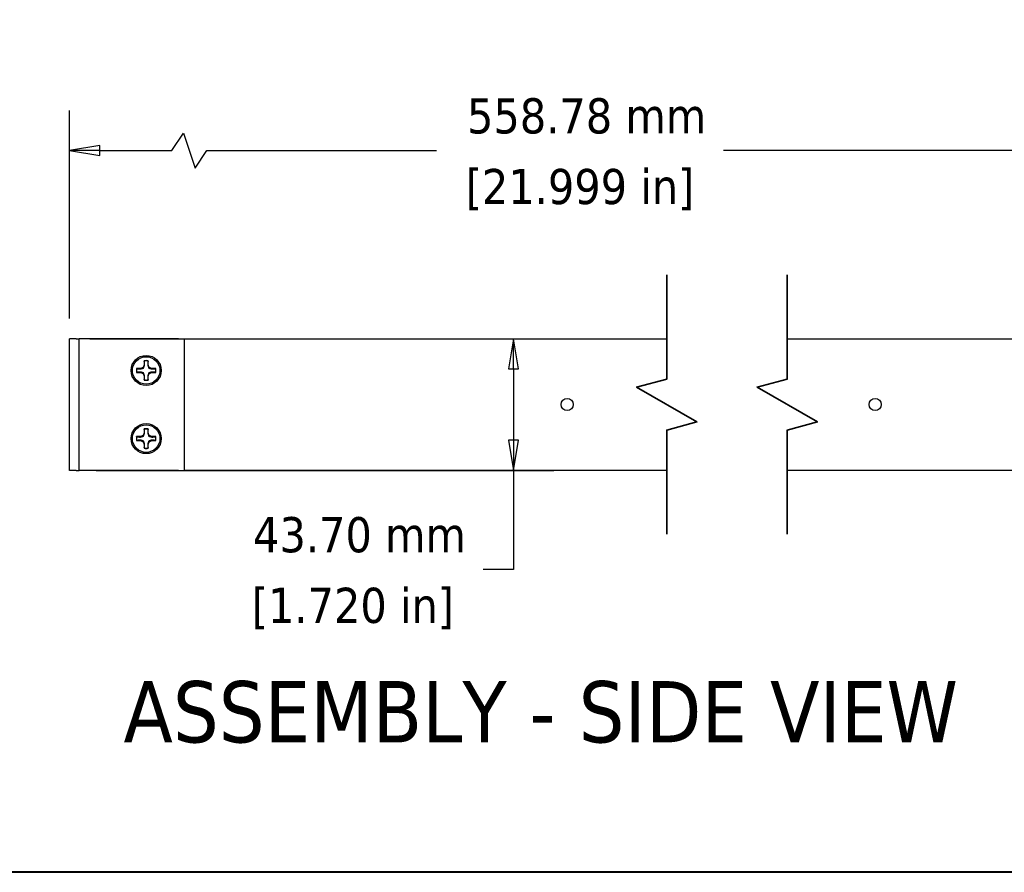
# Model space of a CAD drawing. Header units: millimetres. Extents: x 56 to 1798, y 64 to 1375.
# Tile 35 of 71: x 811 to 1138, y 64 to 347. Entities that reach past the tile are written whole.
import ezdxf

# ---------------------------------------------------------------- set-up
doc = ezdxf.new("R2010")
doc.units = ezdxf.units.MM
doc.header["$LTSCALE"] = 6.666667
for name, color, linetype, lineweight in [('Border (ANSI)', 7, 'Continuous', 40), ('Break Line (ANSI)', 7, 'Continuous', 35), ('Dimension (ANSI)', 7, 'Continuous', 25), ('Symbol (ANSI)', 7, 'Continuous', 25), ('Visible (ANSI)', 7, 'Continuous', 25)]:
    doc.layers.add(name, color=color, linetype=linetype, lineweight=lineweight)
doc.styles.add('Note Text (ANSI)', font='tahoma.ttf')
doc.styles.add('Note Text (ANSI) - 3DA', font='tahoma.ttf')
doc.dimstyles.new('Default - mm (ANSI)', dxfattribs={"dimscale": 6.666667, "dimtxt": 1.75, "dimasz": 1.5, "dimexe": 2, "dimexo": 1, "dimgap": 0.8, "dimtad": 0, "dimtih": 1, "dimtoh": 1, "dimrnd": 1e-08, "dimzin": 0, "dimdsep": 46, "dimtxsty": 'Note Text (ANSI)', "dimblk": 'Filled-2', "dimcen": 0.09, "dimdle": 10, "dimclrd": 256, "dimclre": 256, "dimclrt": 256, "dimadec": 1, "dimazin": 0, "dimtfac": 1.741714, "dimtofl": 0, "dimtmove": 0, "dimatfit": 3, "dimldrblk": 'Filled-1', "dimfxl": 1, "dimtolj": 1, "dimtzin": 0, "dimlwd": -1, "dimlwe": -1, "dimarcsym": 0})

# ---------------------------------------------------------------- blocks, each defined once
blk = doc.blocks.new('Borders Default Border')
at = {"layer": 'Border (ANSI)', "flags": 128}
blk.add_lwpolyline([(9.652, 9.652), (9.652, 206.248), (269.748, 206.248), (269.748, 9.652), (9.652, 9.652)], dxfattribs=at)
blk = doc.blocks.new('Filled-2')
at = {"color": 0}
for p, q in [((0, 0), (-1, 0.167)), ((-1, 0.167), (-1, -0.167)), ((-1, 0), (0, 0)), ((-1, -0.167), (0, 0))]:
    blk.add_line(p, q, dxfattribs=at)
at = {"color": 0, "flags": 128}
blk.add_lwpolyline([(-1, -0.167), (0, 0), (-1, 0.167), (-1, -0.167)], dxfattribs=at)
at = {"color": 0}
blk.add_solid([(-1, -0.167), (0, 0), (-1, 0.167), (-1, -0.167)], dxfattribs=at)
blk = doc.blocks.new('*D16')
at = {"layer": 'Defpoints', "color": 0, "transparency": 16777216}
for p in [(1166.18, 303.78), (827.55, 241.39), (1166.18, 241.39)]:
    blk.add_point(p, dxfattribs=at)
at = {"layer": 'Dimension (ANSI)', "transparency": 16777216}
for p, q in [((827.55, 248.06), (827.55, 317.11)), ((1166.18, 248.05), (1166.18, 317.11)), ((861.41, 303.78), (865.3, 309.61)), ((865.3, 309.61), (869.19, 297.95)), ((837.55, 303.78), (861.41, 303.78)), ((869.19, 297.95), (873.08, 303.78)), ((873.08, 303.78), (949.21, 303.78)), ((1156.18, 303.78), (1044.51, 303.78))]:
    blk.add_line(p, q, dxfattribs=at)
at = {"layer": 'Dimension (ANSI)', "transparency": 16777216, "xscale": 10, "yscale": 10, "zscale": 10, "rotation": 180}
blk.add_blockref('Filled-2', (827.55, 303.78), dxfattribs=at)
at = {"layer": 'Dimension (ANSI)', "transparency": 16777216, "xscale": 10, "yscale": 10, "zscale": 10}
blk.add_blockref('Filled-2', (1166.18, 303.78), dxfattribs=at)
at = {"layer": 'Dimension (ANSI)', "transparency": 16777216, "char_height": 11.6667, "attachment_point": 5, "style": 'Note Text (ANSI)'}
for s, insert in [('\\A1; 558.78 mm', (996.86, 315.21)), ('\\A1;[21.999 in]', (996.86, 290.82))]:
    blk.add_mtext(s, dxfattribs=dict(at, insert=insert))
blk = doc.blocks.new('Filled-1')
at = {"color": 0}
for p, q in [((0, 0), (-1, 0.333)), ((-1, 0.333), (-1, -0.333)), ((-1, 0), (0, 0)), ((-1, -0.333), (0, 0))]:
    blk.add_line(p, q, dxfattribs=at)
at = {"color": 0, "flags": 128}
blk.add_lwpolyline([(-1, -0.333), (0, 0), (-1, 0.333), (-1, -0.333)], dxfattribs=at)
at = {"color": 0}
blk.add_solid([(-1, -0.333), (0, 0), (-1, 0.333), (-1, -0.333)], dxfattribs=at)
blk = doc.blocks.new('*D17')
at = {"layer": 'Defpoints', "color": 0, "transparency": 16777216}
for p in [(827.55, 241.39), (829.72, 197.69), (974.79, 197.69)]:
    blk.add_point(p, dxfattribs=at)
at = {"layer": 'Dimension (ANSI)', "transparency": 16777216}
for p, q in [((834.21, 241.39), (988.13, 241.39)), ((974.79, 231.39), (974.79, 207.69)), ((836.39, 197.69), (988.13, 197.69)), ((974.79, 197.69), (974.79, 164.84)), ((974.79, 164.84), (964.79, 164.84))]:
    blk.add_line(p, q, dxfattribs=at)
at = {"layer": 'Dimension (ANSI)', "transparency": 16777216, "xscale": 10, "yscale": 10, "zscale": 10}
for p, rotation in [((974.79, 241.39), 90), ((974.79, 197.69), 270)]:
    blk.add_blockref('Filled-2', p, dxfattribs=dict(at, rotation=rotation))
at = {"layer": 'Dimension (ANSI)', "transparency": 16777216, "char_height": 11.6667, "attachment_point": 5, "style": 'Note Text (ANSI)'}
for s, insert in [('\\A1; 43.70 mm', (921.52, 176.25)), ('\\A1;[1.720 in]', (921.52, 151.87))]:
    blk.add_mtext(s, dxfattribs=dict(at, insert=insert))

msp = doc.modelspace()

# ---------------------------------------------------------------- linework, layer by layer
at = {"layer": 'Break Line (ANSI)', "flags": 128}
for points in [[(1025.6204, 176.5309), (1025.6204, 211.0886), (1035.6204, 213.768), (1015.6204, 225.3151), (1025.6204, 227.9945), (1025.6204, 262.5522)], [(1065.6204, 176.5309), (1065.6204, 211.0886), (1075.6204, 213.768), (1055.6204, 225.3151), (1065.6204, 227.9945), (1065.6204, 262.5522)]]:
    msp.add_lwpolyline(points, dxfattribs=at)
at = {"layer": 'Visible (ANSI)'}
for p, q in [((829.7215, 241.3915), (827.5465, 241.3915)), ((827.5465, 197.6915), (827.5465, 241.3915)), ((829.7215, 241.3915), (830.7215, 241.3915)), ((831.7215, 241.3915), (830.7215, 241.3915)), ((830.7215, 197.6915), (830.7215, 241.3915)), ((863.6465, 241.3915), (831.7215, 241.3915)), ((863.6465, 241.3915), (865.6465, 241.3915)), ((865.6465, 197.6915), (865.6465, 241.3915)), ((865.6465, 241.3855), (1025.6204, 241.3855)), ((1065.6204, 241.3855), (1166.1753, 241.3855)), ((852.2946, 232.7644), (851.9223, 231.8657)), ((852.2946, 234.0354), (852.2946, 232.7644)), ((852.4447, 232.7346), (852.2946, 232.7644)), ((853.4483, 232.7346), (853.5984, 232.7644)), ((853.5984, 232.7644), (853.5984, 234.0354)), ((853.9707, 231.8657), (853.5984, 232.7644)), ((851.0236, 231.4935), (849.7527, 231.4935)), ((849.7527, 230.1896), (851.0236, 230.1896)), ((851.9223, 231.8657), (851.0236, 231.4935)), ((851.0535, 231.3434), (851.0236, 231.4935)), ((851.0535, 230.3397), (851.0236, 230.1896)), ((851.0236, 230.1896), (851.9223, 229.8174)), ((852.0953, 231.6927), (851.9223, 231.8657)), ((852.0953, 229.9904), (851.9223, 229.8174)), ((851.9223, 229.8174), (852.2946, 228.9187)), ((852.4447, 228.9485), (852.2946, 228.9187)), ((852.2946, 228.9187), (852.2946, 227.6477)), ((853.4483, 228.9485), (853.5984, 228.9187)), ((853.5984, 228.9187), (853.9707, 229.8174)), ((853.5984, 227.6477), (853.5984, 228.9187)), ((853.7977, 231.6927), (853.9707, 231.8657)), ((853.7977, 229.9904), (853.9707, 229.8174)), ((854.8694, 231.4935), (853.9707, 231.8657)), ((853.9707, 229.8174), (854.8694, 230.1896)), ((854.8395, 231.3434), (854.8694, 231.4935)), ((854.8395, 230.3397), (854.8694, 230.1896)), ((856.1403, 231.4935), (854.8694, 231.4935)), ((854.8694, 230.1896), (856.1403, 230.1896)), ((851.9223, 209.2657), (851.0236, 208.8935)), ((852.2946, 210.1644), (851.9223, 209.2657)), ((852.0953, 209.0927), (851.9223, 209.2657)), ((852.2946, 211.4354), (852.2946, 210.1644)), ((852.4447, 210.1346), (852.2946, 210.1644)), ((853.4483, 210.1346), (853.5984, 210.1644)), ((853.5984, 210.1644), (853.5984, 211.4354)), ((853.9707, 209.2657), (853.5984, 210.1644)), ((853.7977, 209.0927), (853.9707, 209.2657)), ((854.8694, 208.8935), (853.9707, 209.2657)), ((851.0236, 208.8935), (849.7527, 208.8935)), ((849.7527, 207.5896), (851.0236, 207.5896)), ((851.0535, 208.7434), (851.0236, 208.8935)), ((851.0535, 207.7397), (851.0236, 207.5896)), ((851.0236, 207.5896), (851.9223, 207.2174)), ((852.0953, 207.3904), (851.9223, 207.2174)), ((851.9223, 207.2174), (852.2946, 206.3187)), ((852.4447, 206.3485), (852.2946, 206.3187)), ((852.2946, 206.3187), (852.2946, 205.0477)), ((853.4483, 206.3485), (853.5984, 206.3187)), ((853.5984, 206.3187), (853.9707, 207.2174)), ((853.5984, 205.0477), (853.5984, 206.3187)), ((853.7977, 207.3904), (853.9707, 207.2174)), ((853.9707, 207.2174), (854.8694, 207.5896)), ((854.8395, 208.7434), (854.8694, 208.8935)), ((854.8395, 207.7397), (854.8694, 207.5896)), ((856.1403, 208.8935), (854.8694, 208.8935)), ((854.8694, 207.5896), (856.1403, 207.5896)), ((829.7215, 197.6915), (827.5465, 197.6915)), ((829.7215, 197.6915), (830.7215, 197.6915)), ((831.7215, 197.6915), (830.7215, 197.6915)), ((863.6465, 197.6915), (831.7215, 197.6915)), ((863.6465, 197.6915), (865.6465, 197.6915)), ((1025.6204, 197.6975), (865.6465, 197.6975)), ((1166.1753, 197.6975), (1065.6204, 197.6975))]:
    msp.add_line(p, q, dxfattribs=at)
for centre, radius in [((852.9465, 230.8415), 5), ((852.9465, 230.8415), 4.572), ((992.6265, 219.5415), 2.0193), ((1094.7505, 219.5415), 2.0193), ((852.9465, 208.2415), 5), ((852.9465, 208.2415), 4.572)]:
    msp.add_circle(centre, radius, dxfattribs=at)
for centre, radius, start, end in [((852.9465, 230.8415), 3.2597, 78.463041, 101.536959), ((852.9465, 230.8415), 3.1749, 78.660385, 101.339615), ((852.9465, 230.8415), 3.2597, 168.463041, 191.536959), ((852.9465, 230.8415), 3.1749, 168.660385, 191.339615), ((852.9465, 230.8415), 3.1749, 348.660385, 11.339615), ((852.9465, 230.8415), 3.2597, 348.463041, 11.536959), ((852.9465, 230.8415), 3.2597, 258.463041, 281.536959), ((852.9465, 230.8415), 3.1749, 258.660385, 281.339615), ((852.9465, 208.2415), 3.2597, 78.463041, 101.536959), ((852.9465, 208.2415), 3.1749, 78.660385, 101.339615), ((852.9465, 208.2415), 3.2597, 168.463041, 191.536959), ((852.9465, 208.2415), 3.1749, 168.660385, 191.339615), ((852.9465, 208.2415), 3.1749, 348.660385, 11.339615), ((852.9465, 208.2415), 3.2597, 348.463041, 11.536959), ((852.9465, 208.2415), 3.2597, 258.463041, 281.536959), ((852.9465, 208.2415), 3.1749, 258.660385, 281.339615)]:
    msp.add_arc(centre, radius, start, end, dxfattribs=at)
for points, weights in [([(852.0953, 231.6927), (852.2356, 232.0767), (852.4447, 232.7346)], [2.48062740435, 2.29285860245, 1.82577693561]), ([(852.3222, 233.9545), (852.3086, 233.9944), (852.2946, 234.0354)], [1.00553680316, 1.00516746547, 1.00463627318]), ([(852.4447, 232.7346), (852.3984, 233.1982), (852.3222, 233.9545)], [2.05610823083, 1.7051701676, 1.33146102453]), ([(853.5708, 233.9545), (853.4946, 233.1982), (853.4483, 232.7346)], [1.33146102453, 1.7051701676, 2.05610823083]), ([(853.4483, 232.7346), (853.6574, 232.0767), (853.7977, 231.6927)], [1.82577693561, 2.29285860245, 2.48062740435]), ([(853.5708, 233.9545), (853.5844, 233.9944), (853.5984, 234.0354)], [1.00553680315, 1.00516746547, 1.00463627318]), ([(849.8335, 231.4658), (849.7936, 231.4795), (849.7527, 231.4935)], [1.00553680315, 1.00516746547, 1.00463627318]), ([(849.8335, 230.2173), (849.7936, 230.2036), (849.7527, 230.1896)], [1.00553680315, 1.00516746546, 1.00463627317]), ([(849.8335, 231.4658), (850.5898, 231.3897), (851.0535, 231.3434)], [1.33146102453, 1.7051701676, 2.05610823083]), ([(851.0535, 230.3397), (850.5898, 230.2934), (849.8335, 230.2173)], [2.05610823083, 1.7051701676, 1.33146102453]), ([(851.0535, 231.3434), (851.7114, 231.5525), (852.0953, 231.6927)], [1.82577693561, 2.29285860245, 2.48062740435]), ([(852.0953, 229.9904), (851.7114, 230.1306), (851.0535, 230.3397)], [2.48062740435, 2.29285860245, 1.82577693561]), ([(852.4447, 228.9485), (852.2356, 229.6064), (852.0953, 229.9904)], [1.82577693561, 2.29285860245, 2.48062740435]), ([(852.3222, 227.7286), (852.3984, 228.4849), (852.4447, 228.9485)], [1.33146102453, 1.7051701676, 2.05610823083]), ([(853.7977, 229.9904), (853.6574, 229.6064), (853.4483, 228.9485)], [2.48062740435, 2.29285860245, 1.82577693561]), ([(853.4483, 228.9485), (853.4946, 228.4849), (853.5708, 227.7286)], [2.05610823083, 1.7051701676, 1.33146102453]), ([(853.7977, 231.6927), (854.1816, 231.5525), (854.8395, 231.3434)], [2.48062740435, 2.29285860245, 1.82577693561]), ([(854.8395, 230.3397), (854.1816, 230.1306), (853.7977, 229.9904)], [1.82577693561, 2.29285860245, 2.48062740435]), ([(854.8395, 231.3434), (855.3032, 231.3897), (856.0595, 231.4658)], [2.05610823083, 1.7051701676, 1.33146102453]), ([(856.0595, 230.2173), (855.3032, 230.2934), (854.8395, 230.3397)], [1.33146102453, 1.7051701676, 2.05610823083]), ([(856.0595, 231.4658), (856.0994, 231.4795), (856.1403, 231.4935)], [1.00553680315, 1.00516746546, 1.00463627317]), ([(856.0595, 230.2173), (856.0994, 230.2036), (856.1403, 230.1896)], [1.00553680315, 1.00516746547, 1.00463627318]), ([(852.3222, 227.7286), (852.3086, 227.6887), (852.2946, 227.6477)], [1.00553680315, 1.00516746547, 1.00463627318]), ([(853.5708, 227.7286), (853.5844, 227.6887), (853.5984, 227.6477)], [1.00553680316, 1.00516746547, 1.00463627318]), ([(851.0535, 208.7434), (851.7114, 208.9525), (852.0953, 209.0927)], [1.82577693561, 2.29285860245, 2.48062740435]), ([(852.0953, 209.0927), (852.2356, 209.4767), (852.4447, 210.1346)], [2.48062740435, 2.29285860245, 1.82577693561]), ([(852.3222, 211.3545), (852.3086, 211.3944), (852.2946, 211.4354)], [1.00553680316, 1.00516746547, 1.00463627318]), ([(852.4447, 210.1346), (852.3984, 210.5982), (852.3222, 211.3545)], [2.05610823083, 1.7051701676, 1.33146102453]), ([(853.5708, 211.3545), (853.4946, 210.5982), (853.4483, 210.1346)], [1.33146102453, 1.7051701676, 2.05610823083]), ([(853.4483, 210.1346), (853.6574, 209.4767), (853.7977, 209.0927)], [1.82577693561, 2.29285860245, 2.48062740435]), ([(853.5708, 211.3545), (853.5844, 211.3944), (853.5984, 211.4354)], [1.00553680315, 1.00516746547, 1.00463627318]), ([(853.7977, 209.0927), (854.1816, 208.9525), (854.8395, 208.7434)], [2.48062740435, 2.29285860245, 1.82577693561]), ([(849.8335, 208.8658), (849.7936, 208.8795), (849.7527, 208.8935)], [1.00553680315, 1.00516746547, 1.00463627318]), ([(849.8335, 207.6173), (849.7936, 207.6036), (849.7527, 207.5896)], [1.00553680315, 1.00516746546, 1.00463627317]), ([(849.8335, 208.8658), (850.5898, 208.7897), (851.0535, 208.7434)], [1.33146102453, 1.7051701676, 2.05610823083]), ([(851.0535, 207.7397), (850.5898, 207.6934), (849.8335, 207.6173)], [2.05610823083, 1.7051701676, 1.33146102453]), ([(852.0953, 207.3904), (851.7114, 207.5306), (851.0535, 207.7397)], [2.48062740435, 2.29285860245, 1.82577693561]), ([(852.4447, 206.3485), (852.2356, 207.0064), (852.0953, 207.3904)], [1.82577693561, 2.29285860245, 2.48062740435]), ([(852.3222, 205.1286), (852.3984, 205.8849), (852.4447, 206.3485)], [1.33146102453, 1.7051701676, 2.05610823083]), ([(853.7977, 207.3904), (853.6574, 207.0064), (853.4483, 206.3485)], [2.48062740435, 2.29285860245, 1.82577693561]), ([(853.4483, 206.3485), (853.4946, 205.8849), (853.5708, 205.1286)], [2.05610823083, 1.7051701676, 1.33146102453]), ([(854.8395, 207.7397), (854.1816, 207.5306), (853.7977, 207.3904)], [1.82577693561, 2.29285860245, 2.48062740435]), ([(854.8395, 208.7434), (855.3032, 208.7897), (856.0595, 208.8658)], [2.05610823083, 1.7051701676, 1.33146102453]), ([(856.0595, 207.6173), (855.3032, 207.6934), (854.8395, 207.7397)], [1.33146102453, 1.7051701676, 2.05610823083]), ([(856.0595, 208.8658), (856.0994, 208.8795), (856.1403, 208.8935)], [1.00553680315, 1.00516746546, 1.00463627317]), ([(856.0595, 207.6173), (856.0994, 207.6036), (856.1403, 207.5896)], [1.00553680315, 1.00516746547, 1.00463627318]), ([(852.3222, 205.1286), (852.3086, 205.0887), (852.2946, 205.0477)], [1.00553680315, 1.00516746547, 1.00463627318]), ([(853.5708, 205.1286), (853.5844, 205.0887), (853.5984, 205.0477)], [1.00553680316, 1.00516746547, 1.00463627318])]:
    msp.add_rational_spline(points, weights, degree=2, dxfattribs=at)

# ---------------------------------------------------------------- block references
at = {"xscale": 6.666666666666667, "yscale": 6.666666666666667, "zscale": 6.666666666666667}
msp.add_blockref('Borders Default Border', (0, 0), dxfattribs=at)

# ---------------------------------------------------------------- texts
at = {"layer": 'Symbol (ANSI)', "insert": (845.4102, 107.0655), "char_height": 20.32, "attachment_point": 7, "style": 'Note Text (ANSI) - 3DA'}
msp.add_mtext('ASSEMBLY - SIDE VIEW', dxfattribs=at)

# ---------------------------------------------------------------- dimensions: what is measured, and where the dimension line sits
at = {"layer": 'Dimension (ANSI)'}
dim = msp.add_linear_dim(base=(1166.1753, 303.7808), p1=(827.5465, 241.3915), p2=(1166.1753, 241.3855), text=' 558.78 mm\\X[21.999 in]', dimstyle='Default - mm (ANSI)', override={"dimgap": 0.8, "dimtih": 0, "dimtoh": 0, "dimdec": 2, "dimlfac": 1.650125, "dimpost": '', "dimtol": 0, "dimlim": 0, "dimtp": 0, "dimtm": 0, "dimtdec": 2, "dimatfit": 1}, dxfattribs=at)
dim.commit()
dim.dimension.update_dxf_attribs({"geometry": '*D16', "text_midpoint": (996.8609, 303.7808), "dimtype": 160})
dim = msp.add_linear_dim(base=(974.7933, 197.6915), p1=(827.5465, 241.3915), p2=(829.7215, 197.6915), angle=90, text=' <> mm\\X[1.720 in]', dimstyle='Default - mm (ANSI)', override={"dimgap": 0.8, "dimdec": 2, "dimpost": '', "dimtol": 0, "dimlim": 0, "dimtp": 0, "dimtm": 0, "dimtdec": 2, "dimatfit": 2}, dxfattribs=at)
dim.commit()
dim.dimension.update_dxf_attribs({"geometry": '*D17', "text_midpoint": (921.5218, 164.8377), "dimtype": 160})

doc.saveas('drawing.dxf')
